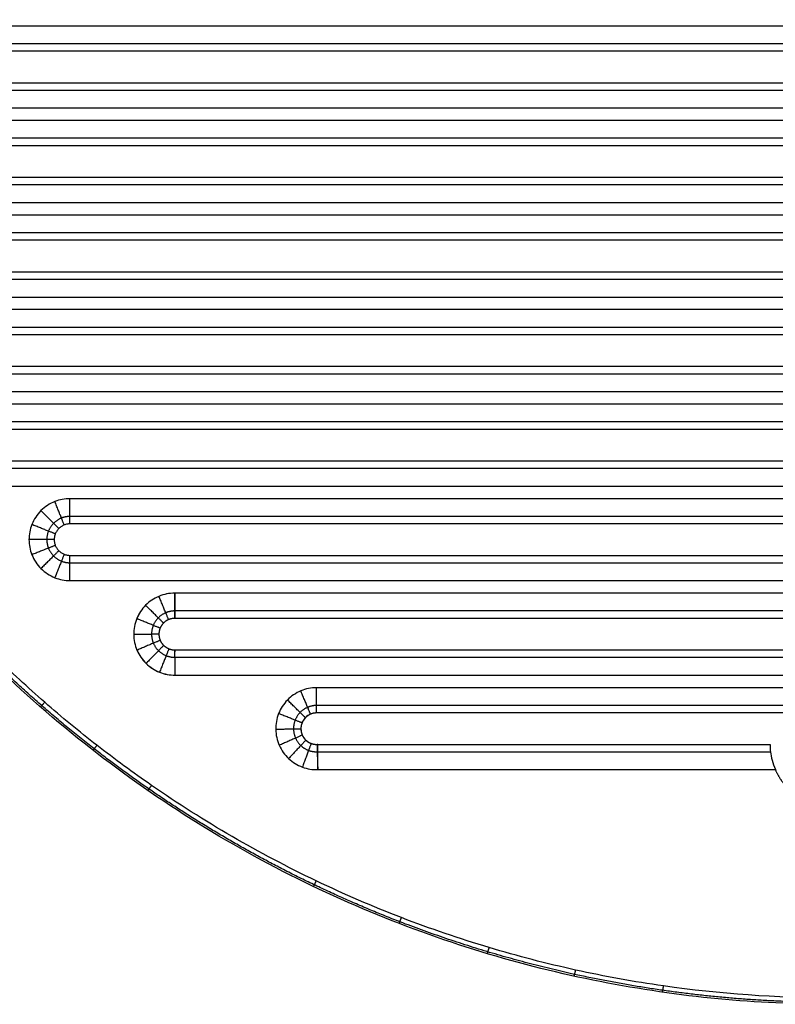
# Model space of a CAD drawing. Header units: millimetres. Extents: x 8795 to 9177, y -191 to 111.
# Tile 2 of 12: x 8857 to 8977, y -191 to -35. Entities that reach past the tile are written whole.
import ezdxf

# ---------------------------------------------------------------- set-up
doc = ezdxf.new("R2010")
doc.units = ezdxf.units.MM
doc.header["$MEASUREMENT"] = 0
doc.layers.add('CONTINUA', color=7, linetype='Continuous', true_color=0x000000)

msp = doc.modelspace()

# ---------------------------------------------------------------- linework, layer by layer
at = {"layer": 'CONTINUA'}
for p, q in [((9149.54, -36.02, -3990.88), (8822.92, -36.02, -3990.88)), ((9149.54, -36.02, -4005.88), (8822.92, -36.02, -4005.88)), ((8822.92, -49.02, -3990.88), (9149.54, -49.02, -3990.88)), ((8822.92, -49.02, -4005.88), (9149.54, -49.02, -4005.88)), ((9144.88, -51.02, -3990.88), (8827.58, -51.02, -3990.88)), ((9144.88, -51.02, -4005.88), (8827.58, -51.02, -4005.88)), ((8827.58, -64.02, -3990.88), (9144.88, -64.02, -3990.88)), ((8827.58, -64.02, -4005.88), (9144.88, -64.02, -4005.88)), ((9138.61, -66.02, -3990.88), (8833.85, -66.02, -3990.88)), ((9138.61, -66.02, -4005.88), (8833.85, -66.02, -4005.88)), ((8833.85, -79.02, -3990.88), (9138.61, -79.02, -3990.88)), ((8833.85, -79.02, -4005.88), (9138.61, -79.02, -4005.88)), ((9130.52, -81.02, -3990.88), (8841.94, -81.02, -3990.88)), ((9130.52, -81.02, -4005.88), (8841.94, -81.02, -4005.88)), ((8841.94, -94.02, -3990.88), (9130.52, -94.02, -3990.88)), ((8841.94, -94.02, -4005.88), (9130.52, -94.02, -4005.88)), ((9120.28, -96.02, -3990.88), (8852.18, -96.02, -3990.88)), ((9120.28, -96.02, -4005.88), (8852.18, -96.02, -4005.88)), ((8852.18, -109.02, -3990.88), (9120.28, -109.02, -3990.88)), ((8852.18, -109.02, -4005.88), (9120.28, -109.02, -4005.88)), ((9107.35, -111.02, -3990.88), (8865.12, -111.02, -3990.88)), ((9107.35, -111.02, -4005.88), (8865.12, -111.02, -4005.88)), ((8865.12, -124.02, -3990.88), (9107.35, -124.02, -3990.88)), ((8865.12, -124.02, -4005.88), (9107.35, -124.02, -4005.88)), ((9090.72, -126.02, -3990.88), (8881.74, -126.02, -3990.88)), ((9090.72, -126.02, -4005.88), (8881.74, -126.02, -4005.88)), ((9068.19, -141.02, -3990.88), (8904.27, -141.02, -3990.88)), ((9068.19, -141.02, -4005.88), (8904.27, -141.02, -4005.88)), ((8904.45, -154.02, -3990.88), (8977.07, -154.02, -3990.88)), ((8904.45, -154.02, -4005.88), (8977.07, -154.02, -4005.88))]:
    msp.add_line(p, q, dxfattribs=at)
at = {"layer": 'CONTINUA', "extrusion": (0, -0.505501, 0.862826)}
msp.add_arc((8904.44, -2152.3, -3368.02), 3.87, 89.9857, 91.0786, dxfattribs=at)
at = {"layer": 'CONTINUA', "extrusion": (0, 0.505501, 0.862826)}
msp.add_arc((-8904.44, -1890.07, -3531.79), 3.87, 269.9857, 271.0786, dxfattribs=at)
at = {"layer": 'CONTINUA', "extrusion": (0.999891, 0.012717, 0.007451)}
msp.add_arc((-267.25, -4061.09, 8871.75), 4, 360, 59.7465, dxfattribs=at)
at = {"layer": 'CONTINUA', "extrusion": (0.999891, 0.012717, -0.007451)}
msp.add_arc((-267.25, -3935.44, 8931.34), 4, 300.2535, 0, dxfattribs=at)
at = {"layer": 'CONTINUA'}
for points, weights, degree, knots in [([(9142.12, 110.81, -3991.88), (9177.49, 61.05, -3991.88), (9177.49, 0, -3991.88), (9177.49, -191.26, -3991.88), (8986.23, -191.26, -3991.88), (8794.98, -191.26, -3991.88), (8794.98, 0, -3991.88), (8794.98, 61.05, -3991.88), (8830.35, 110.81, -3991.88)], [1.00022482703, 1.02775268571, 1.16364338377, 0.822820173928, 1.16364344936, 0.822820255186, 1.16364328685, 1.02775268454, 1.00022482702], 2, [0.488709, 0.488709, 0.488709, 119.201011, 119.201011, 416.939551, 416.939551, 714.678021, 714.678021, 833.390358, 833.390358, 833.390358]), ([(9142.12, 110.81, -4004.88), (9177.49, 61.05, -4004.88), (9177.49, 0, -4004.88), (9177.49, -191.26, -4004.88), (8986.23, -191.26, -4004.88), (8794.98, -191.26, -4004.88), (8794.98, 0, -4004.88), (8794.98, 61.05, -4004.88), (8830.35, 110.81, -4004.88)], [1.00022482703, 1.02775268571, 1.16364338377, 0.822820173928, 1.16364344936, 0.822820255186, 1.16364328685, 1.02775268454, 1.00022482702], 2, [0.488709, 0.488709, 0.488709, 119.201011, 119.201011, 416.939551, 416.939551, 714.678021, 714.678021, 833.390358, 833.390358, 833.390358]), ([(9142.12, 110.81, -3998.38), (9177.49, 61.05, -3998.38), (9177.49, 0, -3998.38), (9177.49, -191.26, -3998.38), (8986.23, -191.26, -3998.38), (8794.98, -191.26, -3998.38), (8794.98, 0, -3998.38), (8794.98, 61.05, -3998.38), (8830.35, 110.81, -3998.38)], [1.00022481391, 1.02775265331, 1.16364338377, 0.822820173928, 1.16364344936, 0.822820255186, 1.16364328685, 1.02775265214, 1.00022481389], 2, [-980.831169, -980.831169, -980.831169, -859.984706, -859.984706, -556.893618, -556.893618, -253.802602, -253.802602, -132.956103, -132.956103, -132.956103]), ([(9141.88, 110.64, -3991.17), (9151.12, 97.64, -3991.17), (9162.37, 76.68, -3991.17), (9171.84, 46.83, -3991.17), (9176.18, 23.89, -3991.17), (9177.7, 0.23, -3991.17), (9176.42, -20.49, -3991.17), (9173.61, -37.71, -3991.17), (9169.12, -56.44, -3991.17), (9162.39, -74.88, -3991.17), (9153.43, -92.68, -3991.17), (9145.63, -105.52, -3991.17), (9136.92, -117.62, -3991.17), (9125.91, -130.64, -3991.17), (9112.08, -144.16, -3991.17), (9092.71, -159.24, -3991.17), (9073.41, -170.42, -3991.17), (9055.05, -178.34, -3991.17), (9041.23, -183.06, -3991.17), (9027.28, -186.68, -3991.17), (9013.49, -189.18, -3991.17), (8999.78, -190.64, -3991.17), (8981.71, -191.28, -3991.17), (8963.42, -189.98, -3991.17), (8945.19, -186.68, -3991.17), (8931.23, -183.06, -3991.17), (8917.41, -178.34, -3991.17), (8899.06, -170.42, -3991.17), (8882.87, -161.05, -3991.17), (8868.91, -150.8, -3991.17), (8860.58, -143.94, -3991.17), (8852.65, -136.61, -3991.17), (8840.8, -124.35, -3991.17), (8829.39, -109.73, -3991.17), (8819.04, -92.68, -3991.17), (8812.28, -79.27, -3991.17), (8806.65, -65.5, -3991.17), (8802.2, -51.66, -3991.17), (8798.85, -37.71, -3991.17), (8796.04, -20.49, -3991.17), (8794.76, 0.23, -3991.17), (8796.28, 23.89, -3991.17), (8800.63, 46.83, -3991.17), (8810.09, 76.68, -3991.17), (8821.34, 97.64, -3991.17), (8830.59, 110.64, -3991.17)], [0.853553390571, 0.853553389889, 0.853553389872, 0.853553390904, 0.853553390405, 0.853553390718, 0.853553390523, 0.853553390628, 0.853553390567, 0.853553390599, 0.853553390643, 0.853553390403, 0.853553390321, 0.853553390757, 0.853553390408, 0.853553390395, 0.85355339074, 0.853553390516, 0.85355339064, 0.853553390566, 0.853553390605, 0.853553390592, 0.853553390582, 0.8535533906, 0.85355339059, 0.853553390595, 0.853553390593, 0.853553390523, 0.853553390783, 0.853553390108, 0.853553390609, 0.853553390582, 0.85355339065, 0.853553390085, 0.853553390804, 0.853553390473, 0.853553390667, 0.853553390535, 0.853553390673, 0.853553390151, 0.85355339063, 0.853553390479, 0.853553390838, 0.853553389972, 0.853553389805, 0.853553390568], 3, [0.513881, 0.513881, 0.513881, 0.513881, 48.190147, 71.062629, 93.935112, 117.855406, 141.7757, 155.871978, 169.968256, 199.297847, 214.383214, 229.468582, 244.181882, 258.895183, 280.396141, 301.897099, 332.145904, 346.869636, 361.593369, 375.764529, 389.93569, 403.437615, 416.939541, 443.943385, 458.114543, 472.2857, 487.00943, 501.733159, 531.98196, 542.732438, 553.482916, 564.233394, 574.983872, 604.410472, 619.495841, 634.581209, 649.246006, 663.910804, 678.007083, 692.103363, 716.02366, 739.943957, 762.816439, 785.688921, 833.365184, 833.365184, 833.365184, 833.365184]), ([(9141.88, 110.64, -4005.59), (9151.12, 97.64, -4005.59), (9162.37, 76.68, -4005.59), (9171.84, 46.83, -4005.59), (9176.18, 23.89, -4005.59), (9177.7, 0.23, -4005.59), (9176.42, -20.49, -4005.59), (9173.61, -37.71, -4005.59), (9169.12, -56.44, -4005.59), (9162.39, -74.88, -4005.59), (9153.43, -92.68, -4005.59), (9145.63, -105.52, -4005.59), (9136.92, -117.62, -4005.59), (9125.91, -130.64, -4005.59), (9112.08, -144.16, -4005.59), (9092.71, -159.24, -4005.59), (9073.41, -170.42, -4005.59), (9055.05, -178.34, -4005.59), (9041.23, -183.06, -4005.59), (9027.28, -186.68, -4005.59), (9013.49, -189.18, -4005.59), (8999.78, -190.64, -4005.59), (8981.71, -191.28, -4005.59), (8963.42, -189.98, -4005.59), (8945.19, -186.68, -4005.59), (8931.23, -183.06, -4005.59), (8917.41, -178.34, -4005.59), (8899.06, -170.42, -4005.59), (8882.87, -161.05, -4005.59), (8868.91, -150.8, -4005.59), (8860.58, -143.94, -4005.59), (8852.65, -136.61, -4005.59), (8840.8, -124.35, -4005.59), (8829.39, -109.73, -4005.59), (8819.04, -92.68, -4005.59), (8812.28, -79.27, -4005.59), (8806.65, -65.5, -4005.59), (8802.2, -51.66, -4005.59), (8798.85, -37.71, -4005.59), (8796.04, -20.49, -4005.59), (8794.76, 0.23, -4005.59), (8796.28, 23.89, -4005.59), (8800.63, 46.83, -4005.59), (8810.09, 76.68, -4005.59), (8821.34, 97.64, -4005.59), (8830.59, 110.64, -4005.59)], [0.853553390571, 0.853553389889, 0.853553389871, 0.853553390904, 0.853553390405, 0.853553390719, 0.853553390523, 0.853553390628, 0.853553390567, 0.853553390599, 0.853553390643, 0.853553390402, 0.853553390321, 0.853553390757, 0.853553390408, 0.853553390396, 0.85355339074, 0.853553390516, 0.85355339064, 0.853553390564, 0.853553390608, 0.853553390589, 0.853553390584, 0.853553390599, 0.85355339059, 0.853553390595, 0.853553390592, 0.853553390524, 0.853553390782, 0.853553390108, 0.853553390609, 0.853553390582, 0.853553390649, 0.853553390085, 0.853553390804, 0.853553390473, 0.853553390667, 0.853553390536, 0.853553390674, 0.853553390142, 0.85355339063, 0.853553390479, 0.853553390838, 0.853553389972, 0.853553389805, 0.853553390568], 3, [0.513881, 0.513881, 0.513881, 0.513881, 48.190147, 71.062629, 93.935112, 117.855406, 141.7757, 155.871978, 169.968256, 199.297847, 214.383214, 229.468582, 244.181882, 258.895183, 280.396141, 301.897099, 332.145904, 346.869636, 361.593369, 375.764529, 389.93569, 403.437615, 416.939541, 443.943385, 458.114543, 472.2857, 487.00943, 501.733159, 531.98196, 542.732438, 553.482916, 564.233394, 574.983872, 604.410472, 619.495841, 634.581209, 649.246006, 663.910804, 678.007083, 692.103363, 716.02366, 739.943957, 762.816439, 785.688921, 833.365184, 833.365184, 833.365184, 833.365184]), ([(8865.12, -113.84, -3992.05), (8864.66, -113.84, -3992.05), (8863.69, -114.03, -3992.05), (8862.45, -114.85, -3992.05), (8861.63, -116.09, -3992.05), (8861.36, -117.52, -3992.05), (8861.63, -118.94, -3992.05), (8862.45, -120.19, -3992.05), (8863.69, -121, -3992.05), (8864.66, -121.19, -3992.05), (8865.12, -121.19, -3992.05)], [0.853553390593, 0.853553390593, 0.853553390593, 0.853553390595, 0.853553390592, 0.853553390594, 0.853553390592, 0.853553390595, 0.853553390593, 0.853553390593, 0.853553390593], 3, [0, 0, 0, 0, 2.450177, 5.104959, 7.759741, 10.209918, 12.660095, 15.314877, 17.96966, 20.419836, 20.419836, 20.419836, 20.419836]), ([(8865.12, -113.84, -4004.71), (8864.66, -113.84, -4004.71), (8863.69, -114.03, -4004.71), (8862.45, -114.85, -4004.71), (8861.63, -116.09, -4004.71), (8861.36, -117.52, -4004.71), (8861.63, -118.94, -4004.71), (8862.45, -120.19, -4004.71), (8863.69, -121, -4004.71), (8864.66, -121.19, -4004.71), (8865.12, -121.19, -4004.71)], [0.853553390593, 0.853553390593, 0.853553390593, 0.853553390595, 0.853553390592, 0.853553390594, 0.853553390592, 0.853553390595, 0.853553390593, 0.853553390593, 0.853553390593], 3, [0, 0, 0, 0, 2.450177, 5.104959, 7.759741, 10.209918, 12.660095, 15.314877, 17.96966, 20.419836, 20.419836, 20.419836, 20.419836]), ([(8865.12, -115.02, -4001.88), (8862.62, -115.02, -4001.88), (8862.62, -117.52, -4001.88), (8862.62, -120.02, -4001.88), (8865.12, -120.02, -4001.88)], [1, 0.707106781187, 1, 0.707106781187, 1], 2, [0, 0, 0, 10.209916, 10.209916, 20.419831, 20.419831, 20.419831]), ([(8865.12, -115.02, -3994.88), (8862.62, -115.02, -3994.88), (8862.62, -117.52, -3994.88), (8862.62, -120.02, -3994.88), (8865.12, -120.02, -3994.88)], [1, 0.707106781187, 1, 0.707106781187, 1], 2, [0.000005, 0.000005, 0.000005, 10.209922, 10.209922, 20.41984, 20.41984, 20.41984]), ([(8865.12, -115.02, -3998.38), (8862.62, -115.02, -3998.38), (8862.62, -117.52, -3998.38), (8862.62, -120.02, -3998.38), (8865.12, -120.02, -3998.38)], [1, 0.707106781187, 1, 0.707106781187, 1], 2, [584.892684, 584.892684, 584.892684, 588.819675, 588.819675, 592.746666, 592.746666, 592.746666]), ([(8881.74, -128.84, -3992.05), (8881.26, -128.84, -3992.05), (8880.29, -129.04, -3992.05), (8879.07, -129.86, -3992.05), (8878.25, -131.09, -3992.05), (8877.97, -132.55, -3992.05), (8878.27, -133.99, -3992.05), (8879.11, -135.21, -3992.05), (8880.35, -136.02, -3992.05), (8881.31, -136.19, -3992.05), (8881.79, -136.19, -3992.05)], [0.853553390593, 0.853553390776, 0.85355339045, 0.853553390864, 0.853553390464, 0.853553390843, 0.853553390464, 0.853553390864, 0.85355339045, 0.853553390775, 0.853553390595], 3, [0, 0, 0, 0, 2.565333, 5.130666, 7.695999, 10.261332, 12.826665, 15.391998, 17.95733, 20.512431, 20.512431, 20.512431, 20.512431]), ([(8881.74, -128.84, -4004.71), (8881.26, -128.84, -4004.71), (8880.29, -129.04, -4004.71), (8879.07, -129.86, -4004.71), (8878.25, -131.09, -4004.71), (8877.97, -132.55, -4004.71), (8878.27, -133.99, -4004.71), (8879.11, -135.21, -4004.71), (8880.35, -136.02, -4004.71), (8881.31, -136.19, -4004.71), (8881.79, -136.19, -4004.71)], [0.853553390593, 0.853553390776, 0.85355339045, 0.853553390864, 0.853553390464, 0.853553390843, 0.853553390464, 0.853553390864, 0.85355339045, 0.853553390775, 0.853553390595], 3, [0.000001, 0.000001, 0.000001, 0.000001, 2.565333, 5.130666, 7.695999, 10.261332, 12.826665, 15.391998, 17.95733, 20.512431, 20.512431, 20.512431, 20.512431]), ([(8881.74, -130.02, -4001.88), (8880.7, -130.02, -4001.88), (8879.97, -130.75, -4001.88), (8879.23, -131.49, -4001.88), (8879.24, -132.54, -4001.88), (8879.25, -133.58, -4001.88), (8879.99, -134.3, -4001.88), (8880.74, -135.03, -4001.88), (8881.78, -135.02, -4001.88)], [1, 0.923127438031, 1, 0.923127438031, 1, 0.923127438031, 1, 0.923127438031, 1], 2, [0, 0, 0, 5.130665, 5.130665, 10.261331, 10.261331, 15.391996, 15.391996, 20.522661, 20.522661, 20.522661]), ([(8881.74, -130.02, -3994.88), (8880.7, -130.02, -3994.88), (8879.97, -130.75, -3994.88), (8879.23, -131.49, -3994.88), (8879.24, -132.54, -3994.88), (8879.25, -133.58, -3994.88), (8879.99, -134.3, -3994.88), (8880.74, -135.03, -3994.88), (8881.78, -135.02, -3994.88)], [1, 0.923127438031, 1, 0.923127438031, 1, 0.923127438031, 1, 0.923127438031, 1], 2, [0.000005, 0.000005, 0.000005, 5.13067, 5.13067, 10.261334, 10.261334, 15.391999, 15.391999, 20.522663, 20.522663, 20.522663]), ([(8881.74, -130.02, -3998.38), (8880.7, -130.02, -3998.38), (8879.97, -130.75, -3998.38), (8879.23, -131.49, -3998.38), (8879.24, -132.54, -3998.38), (8879.25, -133.58, -3998.38), (8879.99, -134.3, -3998.38), (8880.74, -135.03, -3998.38), (8881.78, -135.02, -3998.38)], [1, 0.923127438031, 1, 0.923127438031, 1, 0.923127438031, 1, 0.923127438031, 1], 2, [6114.039037, 6114.039037, 6114.039037, 6116.012457, 6116.012457, 6117.985878, 6117.985878, 6119.959298, 6119.959298, 6121.932718, 6121.932718, 6121.932718]), ([(8904.27, -143.84, -3992.05), (8903.79, -143.84, -3992.05), (8902.81, -144.04, -3992.05), (8901.58, -144.88, -3992.05), (8900.77, -146.13, -3992.05), (8900.5, -147.6, -3992.05), (8900.83, -149.05, -3992.05), (8901.69, -150.27, -3992.05), (8902.94, -151.04, -3992.05), (8903.9, -151.2, -3992.05), (8904.37, -151.19, -3992.05)], [0.853553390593, 0.853553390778, 0.853553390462, 0.853553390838, 0.853553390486, 0.853553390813, 0.853553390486, 0.853553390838, 0.853553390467, 0.853553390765, 0.853553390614], 3, [0, 0, 0, 0, 2.587308, 5.174616, 7.761924, 10.349232, 12.93654, 15.523848, 18.111156, 20.595029, 20.595029, 20.595029, 20.595029]), ([(8904.27, -143.84, -4004.71), (8903.79, -143.84, -4004.71), (8902.81, -144.04, -4004.71), (8901.58, -144.88, -4004.71), (8900.77, -146.13, -4004.71), (8900.5, -147.6, -4004.71), (8900.83, -149.05, -4004.71), (8901.69, -150.27, -4004.71), (8902.94, -151.04, -4004.71), (8903.9, -151.2, -4004.71), (8904.37, -151.19, -4004.71)], [0.853553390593, 0.853553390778, 0.853553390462, 0.853553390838, 0.853553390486, 0.853553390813, 0.853553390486, 0.853553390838, 0.853553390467, 0.853553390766, 0.853553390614], 3, [0, 0, 0, 0, 2.587308, 5.174616, 7.761924, 10.349232, 12.93654, 15.523848, 18.111156, 20.595029, 20.595029, 20.595029, 20.595029]), ([(8904.27, -145.02, -3998.38), (8903.22, -145.02, -3998.38), (8902.49, -145.77, -3998.38), (8901.75, -146.52, -3998.38), (8901.77, -147.57, -3998.38), (8901.8, -148.62, -3998.38), (8902.56, -149.34, -3998.38), (8903.31, -150.04, -3998.38), (8904.34, -150.02, -3998.38)], [1, 0.921845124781, 1, 0.921845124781, 1, 0.921845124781, 1, 0.923460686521, 0.996835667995], 2, [170.998003, 170.998003, 170.998003, 172.988799, 172.988799, 174.979596, 174.979596, 176.970393, 176.970393, 178.920037, 178.920037, 178.920037]), ([(8977.07, -154.02, -3990.88), (8977.62, -155.28, -3990.88), (8978.49, -156.34, -3990.88), (8981.49, -160.02, -3990.88), (8986.23, -160.02, -3990.88), (8990.98, -160.02, -3990.88), (8993.98, -156.34, -3990.88), (8994.85, -155.28, -3990.88), (8995.4, -154.02, -3990.88)], [0.958622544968, 0.969971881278, 1, 0.903453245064, 1, 0.903453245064, 1, 0.969971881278, 0.958622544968], 2, [35.507228, 35.507228, 35.507228, 38.263119, 38.263119, 47.12389, 47.12389, 55.984661, 55.984661, 58.740552, 58.740552, 58.740552]), ([(8977.07, -154.02, -4005.88), (8977.62, -155.28, -4005.88), (8978.49, -156.34, -4005.88), (8981.49, -160.02, -4005.88), (8986.23, -160.02, -4005.88), (8990.98, -160.02, -4005.88), (8993.98, -156.34, -4005.88), (8994.85, -155.28, -4005.88), (8995.4, -154.02, -4005.88)], [0.958622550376, 0.969971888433, 1, 0.903453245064, 1, 0.903453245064, 1, 0.969971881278, 0.958622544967], 2, [35.507228, 35.507228, 35.507228, 38.263118, 38.263118, 47.123889, 47.123889, 55.984661, 55.984661, 58.740552, 58.740552, 58.740552])]:
    msp.add_rational_spline(points, weights, degree=degree, knots=knots, dxfattribs=at)
for points, knots in [([(9141.3, 110.23, -3990.88), (9150.51, 97.28, -3990.88), (9161.72, 76.4, -3990.88), (9171.15, 46.66, -3990.88), (9175.48, 23.8, -3990.88), (9176.99, 0.23, -3990.88), (9175.71, -20.42, -3990.88), (9172.92, -37.57, -3990.88), (9168.44, -56.23, -3990.88), (9161.74, -74.61, -3990.88), (9152.81, -92.33, -3990.88), (9145.04, -105.13, -3990.88), (9136.36, -117.18, -3990.88), (9125.4, -130.16, -3990.88), (9111.62, -143.63, -3990.88), (9092.32, -158.65, -3990.88), (9073.08, -169.79, -3990.88), (9054.8, -177.67, -3990.88), (9041.03, -182.38, -3990.88), (9027.12, -185.99, -3990.88), (9013.39, -188.48, -3990.88), (8999.73, -189.94, -3990.88), (8981.73, -190.58, -3990.88), (8963.51, -189.28, -3990.88), (8945.34, -185.99, -3990.88), (8931.43, -182.38, -3990.88), (8917.67, -177.68, -3990.88), (8899.38, -169.79, -3990.88), (8883.26, -160.45, -3990.88), (8869.34, -150.24, -3990.88), (8861.04, -143.4, -3990.88), (8853.15, -136.1, -3990.88), (8844.75, -127.42, -3990.88), (8836.1, -117.18, -3990.88), (8824.49, -101.05, -3990.88), (8814.83, -83.63, -3990.88), (8807.32, -65.26, -3990.88), (8803.6, -53.71, -3990.88), (8801.19, -44.43, -3990.88), (8799.17, -35.25, -3990.88), (8797.39, -24.35, -3990.88), (8796.21, -11.73, -3990.88), (8795.85, 0.23, -3990.88), (8796.24, 12.19, -3990.88), (8797.73, 27.73, -3990.88), (8800.6, 42.91, -3990.88), (8804.78, 57.58, -3990.88), (8809.96, 72.36, -3990.88), (8818.2, 90.3, -3990.88), (8826.61, 103.82, -3990.88), (8831.16, 110.23, -3990.88)], [0.513922, 0.513922, 0.513922, 0.513922, 48.190147, 71.062629, 93.935112, 117.855406, 141.7757, 155.871978, 169.968256, 199.297847, 214.383214, 229.468582, 244.181882, 258.895183, 280.396141, 301.897099, 332.145904, 346.869636, 361.593369, 375.764529, 389.93569, 403.437615, 416.939541, 443.943385, 458.114543, 472.2857, 487.00943, 501.733159, 531.98196, 542.732438, 553.482916, 564.233394, 574.983872, 589.697172, 604.410472, 634.581209, 649.246006, 663.910804, 670.958943, 678.007083, 692.103363, 704.063512, 716.02366, 727.983808, 739.943957, 762.816439, 774.25268, 785.688921, 809.783994, 833.365207, 833.365207, 833.365207, 833.365207]), ([(9141.3, 110.23, -4005.88), (9150.51, 97.28, -4005.88), (9161.72, 76.4, -4005.88), (9171.15, 46.66, -4005.88), (9175.48, 23.8, -4005.88), (9176.99, 0.23, -4005.88), (9175.71, -20.42, -4005.88), (9172.92, -37.57, -4005.88), (9168.44, -56.23, -4005.88), (9161.74, -74.61, -4005.88), (9152.81, -92.33, -4005.88), (9145.04, -105.13, -4005.88), (9136.36, -117.18, -4005.88), (9125.4, -130.16, -4005.88), (9111.62, -143.63, -4005.88), (9092.32, -158.65, -4005.88), (9073.08, -169.79, -4005.88), (9054.8, -177.67, -4005.88), (9041.03, -182.38, -4005.88), (9027.12, -185.99, -4005.88), (9013.39, -188.48, -4005.88), (8999.73, -189.94, -4005.88), (8981.73, -190.58, -4005.88), (8963.51, -189.28, -4005.88), (8945.34, -185.99, -4005.88), (8931.43, -182.38, -4005.88), (8917.67, -177.68, -4005.88), (8899.38, -169.79, -4005.88), (8883.26, -160.45, -4005.88), (8869.34, -150.24, -4005.88), (8861.04, -143.4, -4005.88), (8853.15, -136.1, -4005.88), (8844.75, -127.42, -4005.88), (8836.1, -117.18, -4005.88), (8824.49, -101.05, -4005.88), (8814.83, -83.63, -4005.88), (8807.32, -65.26, -4005.88), (8803.6, -53.71, -4005.88), (8801.19, -44.43, -4005.88), (8799.17, -35.25, -4005.88), (8797.39, -24.35, -4005.88), (8796.21, -11.73, -4005.88), (8795.85, 0.23, -4005.88), (8796.24, 12.19, -4005.88), (8797.73, 27.73, -4005.88), (8800.6, 42.91, -4005.88), (8804.78, 57.58, -4005.88), (8809.96, 72.36, -4005.88), (8818.2, 90.3, -4005.88), (8826.61, 103.82, -4005.88), (8831.16, 110.23, -4005.88)], [0.513922, 0.513922, 0.513922, 0.513922, 48.190147, 71.062629, 93.935112, 117.855406, 141.7757, 155.871978, 169.968256, 199.297847, 214.383214, 229.468582, 244.181882, 258.895183, 280.396141, 301.897099, 332.145904, 346.869636, 361.593369, 375.764529, 389.93569, 403.437615, 416.939541, 443.943385, 458.114543, 472.2857, 487.00943, 501.733159, 531.98196, 542.732438, 553.482916, 564.233394, 574.983872, 589.697172, 604.410472, 634.581209, 649.246006, 663.910804, 670.958943, 678.007083, 692.103363, 704.063512, 716.02366, 727.983808, 739.943957, 762.816439, 774.25268, 785.688921, 809.783994, 833.365207, 833.365207, 833.365207, 833.365207]), ([(8865.12, -111.02, -3990.88), (8864.3, -111.02, -3990.88), (8862.6, -111.34, -3990.88), (8860.39, -112.79, -3990.88), (8858.94, -115, -3990.88), (8858.46, -117.52, -3990.88), (8858.94, -120.03, -3990.88), (8860.39, -122.24, -3990.88), (8862.6, -123.69, -3990.88), (8864.3, -124.02, -3990.88), (8865.12, -124.02, -3990.88)], [0, 0, 0, 0, 2.450177, 5.104959, 7.759741, 10.209918, 12.660095, 15.314877, 17.96966, 20.419836, 20.419836, 20.419836, 20.419836]), ([(8865.12, -111.02, -4005.88), (8864.3, -111.02, -4005.88), (8862.6, -111.34, -4005.88), (8860.39, -112.79, -4005.88), (8858.94, -115, -4005.88), (8858.46, -117.52, -4005.88), (8858.94, -120.03, -4005.88), (8860.39, -122.24, -4005.88), (8862.6, -123.69, -4005.88), (8864.3, -124.02, -4005.88), (8865.12, -124.02, -4005.88)], [0, 0, 0, 0, 2.450177, 5.104959, 7.759741, 10.209918, 12.660095, 15.314877, 17.96966, 20.419836, 20.419836, 20.419836, 20.419836]), ([(8881.74, -126.02, -3990.88), (8880.89, -126.02, -3990.88), (8880.03, -126.19, -3990.88), (8879.24, -126.52, -3990.88), (8878.45, -126.84, -3990.88), (8877.73, -127.33, -3990.88), (8877.13, -127.94, -3990.88), (8876.53, -128.54, -3990.88), (8876.04, -129.27, -3990.88), (8875.72, -130.06, -3990.88), (8875.4, -130.86, -3990.88), (8875.24, -131.71, -3990.88), (8875.24, -132.57, -3990.88), (8875.25, -133.42, -3990.88), (8875.43, -134.28, -3990.88), (8875.76, -135.06, -3990.88), (8876.1, -135.85, -3990.88), (8876.59, -136.57, -3990.88), (8877.2, -137.17, -3990.88), (8877.81, -137.76, -3990.88), (8878.54, -138.24, -3990.88), (8879.34, -138.55, -3990.88), (8880.12, -138.87, -3990.88), (8880.97, -139.03, -3990.88), (8881.81, -139.02, -3990.88)], [-0.00003, -0.00003, -0.00003, -0.00003, 2.565304, 2.565304, 2.565304, 5.13064, 5.13064, 5.13064, 7.695975, 7.695975, 7.695975, 10.26131, 10.26131, 10.26131, 12.826645, 12.826645, 12.826645, 15.39198, 15.39198, 15.39198, 17.957315, 17.957315, 17.957315, 20.491261, 20.491261, 20.491261, 20.491261]), ([(8881.74, -126.02, -4005.88), (8880.89, -126.02, -4005.88), (8879.18, -126.36, -4005.88), (8877.01, -127.82, -4005.88), (8875.56, -130, -4005.88), (8875.07, -132.57, -4005.88), (8875.6, -135.13, -4005.88), (8877.08, -137.29, -4005.88), (8879.26, -138.71, -4005.88), (8880.97, -139.03, -4005.88), (8881.81, -139.02, -4005.88)], [0.000001, 0.000001, 0.000001, 0.000001, 2.565333, 5.130666, 7.695999, 10.261331, 12.826664, 15.391997, 17.95733, 20.491275, 20.491275, 20.491275, 20.491275]), ([(8881.81, -139.02, -3990.88), (8881.81, -138.9, -3990.88), (8881.81, -138.65, -3990.89), (8881.81, -138.28, -3990.94), (8881.81, -137.91, -3991.03), (8881.8, -137.54, -3991.15), (8881.8, -137.17, -3991.32), (8881.8, -136.82, -3991.53), (8881.8, -136.49, -3991.77), (8881.79, -136.18, -3992.05), (8881.79, -135.91, -3992.35), (8881.79, -135.66, -3992.69), (8881.79, -135.46, -3993.04), (8881.79, -135.29, -3993.4), (8881.78, -135.16, -3993.77), (8881.78, -135.08, -3994.15), (8881.78, -135.03, -3994.52), (8881.78, -135.02, -3994.76), (8881.78, -135.02, -3994.88)], [-6.28072, -6.28072, -6.28072, -6.28072, -5.920932, -5.549034, -5.166088, -4.773422, -4.372618, -3.965486, -3.554022, -3.140358, -2.726693, -2.315229, -1.908095, -1.50729, -1.114624, -0.731679, -0.359783, 0, 0, 0, 0]), ([(8881.81, -139.02, -4005.88), (8881.81, -138.9, -4005.88), (8881.81, -138.65, -4005.87), (8881.81, -138.28, -4005.82), (8881.81, -137.91, -4005.73), (8881.8, -137.54, -4005.6), (8881.8, -137.17, -4005.44), (8881.8, -136.82, -4005.23), (8881.8, -136.49, -4004.99), (8881.79, -136.18, -4004.71), (8881.79, -135.91, -4004.41), (8881.79, -135.66, -4004.07), (8881.79, -135.46, -4003.72), (8881.79, -135.29, -4003.36), (8881.78, -135.16, -4002.98), (8881.78, -135.08, -4002.61), (8881.78, -135.03, -4002.24), (8881.78, -135.02, -4002), (8881.78, -135.02, -4001.88)], [-6.28072, -6.28072, -6.28072, -6.28072, -5.920932, -5.549034, -5.166088, -4.773422, -4.372618, -3.965486, -3.554022, -3.140358, -2.726693, -2.315229, -1.908095, -1.50729, -1.114624, -0.731679, -0.359783, 0, 0, 0, 0]), ([(8904.27, -141.02, -3990.88), (8903.41, -141.02, -3990.88), (8901.69, -141.36, -3990.88), (8899.5, -142.85, -3990.88), (8898.07, -145.06, -3990.88), (8897.6, -147.66, -3990.88), (8898.18, -150.23, -3990.88), (8899.71, -152.38, -3990.88), (8901.92, -153.76, -3990.88), (8903.62, -154.04, -3990.88), (8904.45, -154.02, -3990.88)], [0, 0, 0, 0, 2.587308, 5.174616, 7.761924, 10.349232, 12.93654, 15.523848, 18.111156, 20.595933, 20.595933, 20.595933, 20.595933]), ([(8904.27, -141.02, -4005.88), (8903.41, -141.02, -4005.88), (8901.69, -141.36, -4005.88), (8899.5, -142.85, -4005.88), (8898.07, -145.06, -4005.88), (8897.6, -147.66, -4005.88), (8898.18, -150.23, -4005.88), (8899.71, -152.38, -4005.88), (8901.92, -153.76, -4005.88), (8903.62, -154.04, -4005.88), (8904.45, -154.02, -4005.88)], [0, 0, 0, 0, 2.587308, 5.174616, 7.761924, 10.349232, 12.93654, 15.523848, 18.111156, 20.595933, 20.595933, 20.595933, 20.595933]), ([(8904.27, -145.02, -3994.88), (8903.94, -145.02, -3994.88), (8903.28, -145.15, -3994.88), (8902.44, -145.72, -3994.88), (8901.89, -146.57, -3994.88), (8901.71, -147.57, -3994.88), (8901.93, -148.56, -3994.88), (8902.52, -149.39, -3994.88), (8903.37, -149.92, -3994.88), (8904.02, -150.03, -3994.88), (8904.34, -150.02, -3994.88)], [0, 0, 0, 0, 2.587308, 5.174616, 7.761924, 10.349232, 12.93654, 15.523848, 18.111156, 20.594125, 20.594125, 20.594125, 20.594125]), ([(8904.27, -145.02, -4001.88), (8903.94, -145.02, -4001.88), (8903.28, -145.15, -4001.88), (8902.44, -145.72, -4001.88), (8901.89, -146.57, -4001.88), (8901.71, -147.57, -4001.88), (8901.93, -148.56, -4001.88), (8902.52, -149.39, -4001.88), (8903.37, -149.92, -4001.88), (8904.02, -150.03, -4001.88), (8904.34, -150.02, -4001.88)], [0, 0, 0, 0, 2.587308, 5.174616, 7.761924, 10.349232, 12.93654, 15.523848, 18.111156, 20.594125, 20.594125, 20.594125, 20.594125]), ([(8904.34, -150.02, -3994.88), (8904.34, -150.02, -3994.36), (8904.34, -150.12, -3993.83), (8904.35, -150.52, -3992.86), (8904.36, -150.82, -3992.42), (8904.38, -151.35, -3991.89), (8904.38, -151.55, -3991.71), (8904.39, -152, -3991.41), (8904.4, -152.24, -3991.29), (8904.41, -152.73, -3991.08), (8904.42, -152.99, -3991.01), (8904.43, -153.52, -3990.9), (8904.44, -153.79, -3990.88), (8904.45, -154.02, -3990.88)], [-6.283233, -6.283233, -6.283233, -6.283233, -4.549202, -4.549202, -2.815078, -2.815078, -2.062907, -2.062907, -1.407408, -1.407408, -0.752011, -0.752011, 0, 0, 0, 0]), ([(8904.34, -150.02, -4001.88), (8904.34, -150.02, -4002.4), (8904.34, -150.12, -4002.93), (8904.35, -150.52, -4003.89), (8904.36, -150.82, -4004.34), (8904.38, -151.35, -4004.87), (8904.38, -151.55, -4005.04), (8904.39, -152, -4005.34), (8904.4, -152.24, -4005.47), (8904.41, -152.73, -4005.68), (8904.42, -152.99, -4005.75), (8904.43, -153.52, -4005.86), (8904.44, -153.79, -4005.88), (8904.45, -154.02, -4005.88)], [0, 0, 0, 0, 1.734031, 1.734031, 3.468154, 3.468154, 4.220107, 4.220107, 4.875509, 4.875509, 5.531004, 5.531004, 6.283233, 6.283233, 6.283233, 6.283233]), ([(8904.45, -154.02, -3990.88), (8904.45, -153.49, -3990.88), (8904.45, -152.97, -3990.98), (8904.45, -152, -3991.38), (8904.45, -151.56, -3991.68), (8904.45, -150.82, -3992.42), (8904.45, -150.52, -3992.86), (8904.45, -150.12, -3993.83), (8904.44, -150.02, -3994.36), (8904.44, -150.02, -3994.88)], [-6.283185, -6.283185, -6.283185, -6.283185, -4.712389, -4.712389, -3.141593, -3.141593, -1.570796, -1.570796, 0, 0, 0, 0]), ([(8904.45, -154.02, -4005.88), (8904.45, -153.49, -4005.88), (8904.45, -152.97, -4005.77), (8904.45, -152, -4005.37), (8904.45, -151.56, -4005.08), (8904.45, -150.82, -4004.34), (8904.45, -150.52, -4003.89), (8904.45, -150.12, -4002.93), (8904.44, -150.02, -4002.4), (8904.44, -150.02, -4001.88)], [0, 0, 0, 0, 1.570796, 1.570796, 3.141593, 3.141593, 4.712389, 4.712389, 6.283185, 6.283185, 6.283185, 6.283185]), ([(8976.23, -150.02, -3994.88), (8976.23, -150.02, -3994.61), (8976.23, -150.04, -3994.35), (8976.23, -150.15, -3993.82), (8976.23, -150.23, -3993.57), (8976.24, -150.54, -3992.83), (8976.26, -150.84, -3992.39), (8976.35, -151.61, -3991.64), (8976.43, -152.05, -3991.35), (8976.68, -153.02, -3990.97), (8976.85, -153.52, -3990.88), (8977.07, -154.02, -3990.88)], [0, 0, 0, 0, 0.800326, 0.800326, 1.600635, 1.600635, 3.206042, 3.206042, 4.81745, 4.81745, 6.428439, 6.428439, 6.428439, 6.428439]), ([(8976.23, -150.02, -4001.88), (8976.23, -150.02, -4002.15), (8976.23, -150.04, -4002.41), (8976.23, -150.15, -4002.93), (8976.23, -150.23, -4003.19), (8976.24, -150.54, -4003.93), (8976.26, -150.84, -4004.37), (8976.35, -151.61, -4005.12), (8976.43, -152.05, -4005.4), (8976.68, -153.02, -4005.79), (8976.85, -153.52, -4005.88), (8977.07, -154.02, -4005.88)], [0, 0, 0, 0, 0.800326, 0.800326, 1.600635, 1.600635, 3.206042, 3.206042, 4.817451, 4.817451, 6.428439, 6.428439, 6.428439, 6.428439])]:
    msp.add_open_spline(points, degree=3, knots=knots, dxfattribs=at)
for points in [[(9149.54, -38.84, -3992.05), (8986.23, -38.84, -3992.05), (8822.92, -38.84, -3992.05)], [(9149.54, -38.84, -4004.71), (8986.23, -38.84, -4004.71), (8822.92, -38.84, -4004.71)], [(9149.54, -40.02, -3994.88), (8986.23, -40.02, -3994.88), (8822.92, -40.02, -3994.88)], [(9149.54, -40.02, -4001.88), (8986.23, -40.02, -4001.88), (8822.92, -40.02, -4001.88)], [(9149.54, -40.02, -3998.38), (8986.23, -40.02, -3998.38), (8822.92, -40.02, -3998.38)], [(8822.92, -45.02, -4001.88), (8986.23, -45.02, -4001.88), (9149.54, -45.02, -4001.88)], [(8822.92, -45.02, -3994.88), (8986.23, -45.02, -3994.88), (9149.54, -45.02, -3994.88)], [(8822.92, -45.02, -3998.38), (8986.23, -45.02, -3998.38), (9149.54, -45.02, -3998.38)], [(8822.92, -46.19, -3992.05), (8986.23, -46.19, -3992.05), (9149.54, -46.19, -3992.05)], [(8822.92, -46.19, -4004.71), (8986.23, -46.19, -4004.71), (9149.54, -46.19, -4004.71)], [(9144.88, -53.84, -3992.05), (8986.23, -53.84, -3992.05), (8827.58, -53.84, -3992.05)], [(9144.88, -53.84, -4004.71), (8986.23, -53.84, -4004.71), (8827.58, -53.84, -4004.71)], [(9144.88, -55.02, -4001.88), (8986.23, -55.02, -4001.88), (8827.58, -55.02, -4001.88)], [(9144.88, -55.02, -3994.88), (8986.23, -55.02, -3994.88), (8827.58, -55.02, -3994.88)], [(9144.88, -55.02, -3998.38), (8986.23, -55.02, -3998.38), (8827.58, -55.02, -3998.38)], [(8827.58, -60.02, -3994.88), (8986.23, -60.02, -3994.88), (9144.88, -60.02, -3994.88)], [(8827.58, -60.02, -4001.88), (8986.23, -60.02, -4001.88), (9144.88, -60.02, -4001.88)], [(8827.58, -60.02, -3998.38), (8986.23, -60.02, -3998.38), (9144.88, -60.02, -3998.38)], [(8827.58, -61.19, -3992.05), (8986.23, -61.19, -3992.05), (9144.88, -61.19, -3992.05)], [(8827.58, -61.19, -4004.71), (8986.23, -61.19, -4004.71), (9144.88, -61.19, -4004.71)], [(9138.61, -68.84, -3992.05), (8986.23, -68.84, -3992.05), (8833.85, -68.84, -3992.05)], [(9138.61, -68.84, -4004.71), (8986.23, -68.84, -4004.71), (8833.85, -68.84, -4004.71)], [(9138.61, -70.02, -4001.88), (8986.23, -70.02, -4001.88), (8833.85, -70.02, -4001.88)], [(9138.61, -70.02, -3994.88), (8986.23, -70.02, -3994.88), (8833.85, -70.02, -3994.88)], [(9138.61, -70.02, -3998.38), (8986.23, -70.02, -3998.38), (8833.85, -70.02, -3998.38)], [(8833.85, -75.02, -4001.88), (8986.23, -75.02, -4001.88), (9138.61, -75.02, -4001.88)], [(8833.85, -75.02, -3994.88), (8986.23, -75.02, -3994.88), (9138.61, -75.02, -3994.88)], [(8833.85, -75.02, -3998.38), (8986.23, -75.02, -3998.38), (9138.61, -75.02, -3998.38)], [(8833.85, -76.19, -3992.05), (8986.23, -76.19, -3992.05), (9138.61, -76.19, -3992.05)], [(8833.85, -76.19, -4004.71), (8986.23, -76.19, -4004.71), (9138.61, -76.19, -4004.71)], [(9130.52, -83.84, -3992.05), (8986.23, -83.84, -3992.05), (8841.94, -83.84, -3992.05)], [(9130.52, -83.84, -4004.71), (8986.23, -83.84, -4004.71), (8841.94, -83.84, -4004.71)], [(9130.52, -85.02, -4001.88), (8986.23, -85.02, -4001.88), (8841.94, -85.02, -4001.88)], [(9130.52, -85.02, -3994.88), (8986.23, -85.02, -3994.88), (8841.94, -85.02, -3994.88)], [(9130.52, -85.02, -3998.38), (8986.23, -85.02, -3998.38), (8841.94, -85.02, -3998.38)], [(8841.94, -90.02, -4001.88), (8986.23, -90.02, -4001.88), (9130.52, -90.02, -4001.88)], [(8841.94, -90.02, -3994.88), (8986.23, -90.02, -3994.88), (9130.52, -90.02, -3994.88)], [(8841.94, -90.02, -3998.38), (8986.23, -90.02, -3998.38), (9130.52, -90.02, -3998.38)], [(8841.94, -91.19, -3992.05), (8986.23, -91.19, -3992.05), (9130.52, -91.19, -3992.05)], [(8841.94, -91.19, -4004.71), (8986.23, -91.19, -4004.71), (9130.52, -91.19, -4004.71)], [(9120.28, -98.84, -3992.05), (8986.23, -98.84, -3992.05), (8852.18, -98.84, -3992.05)], [(9120.28, -98.84, -4004.71), (8986.23, -98.84, -4004.71), (8852.18, -98.84, -4004.71)], [(9120.28, -100.02, -3994.88), (8986.23, -100.02, -3994.88), (8852.18, -100.02, -3994.88)], [(9120.28, -100.02, -4001.88), (8986.23, -100.02, -4001.88), (8852.18, -100.02, -4001.88)], [(9120.28, -100.02, -3998.38), (8986.23, -100.02, -3998.38), (8852.18, -100.02, -3998.38)], [(8852.18, -105.02, -4001.88), (8986.23, -105.02, -4001.88), (9120.28, -105.02, -4001.88)], [(8852.18, -105.02, -3994.88), (8986.23, -105.02, -3994.88), (9120.28, -105.02, -3994.88)], [(8852.18, -105.02, -3998.38), (8986.23, -105.02, -3998.38), (9120.28, -105.02, -3998.38)], [(8852.18, -106.19, -3992.05), (8986.23, -106.19, -3992.05), (9120.28, -106.19, -3992.05)], [(8852.18, -106.19, -4004.71), (8986.23, -106.19, -4004.71), (9120.28, -106.19, -4004.71)], [(9107.35, -113.84, -3992.05), (8986.23, -113.84, -3992.05), (8865.12, -113.84, -3992.05)], [(9107.35, -113.84, -4004.71), (8986.23, -113.84, -4004.71), (8865.12, -113.84, -4004.71)], [(9107.35, -115.02, -4001.88), (8986.23, -115.02, -4001.88), (8865.12, -115.02, -4001.88)], [(9107.35, -115.02, -3994.88), (8986.23, -115.02, -3994.88), (8865.12, -115.02, -3994.88)], [(8865.12, -115.02, -3994.88), (8865.12, -115.02, -3998.38), (8865.12, -115.02, -4001.88)], [(9107.35, -115.02, -3998.38), (8986.23, -115.02, -3998.38), (8865.12, -115.02, -3998.38)], [(8862.62, -117.52, -3994.88), (8862.62, -117.52, -3998.38), (8862.62, -117.52, -4001.88)], [(8865.12, -120.02, -3994.88), (8865.12, -120.02, -3998.38), (8865.12, -120.02, -4001.88)], [(8865.12, -120.02, -4001.88), (8986.23, -120.02, -4001.88), (9107.35, -120.02, -4001.88)], [(8865.12, -120.02, -3994.88), (8986.23, -120.02, -3994.88), (9107.35, -120.02, -3994.88)], [(8865.12, -120.02, -3998.38), (8986.23, -120.02, -3998.38), (9107.35, -120.02, -3998.38)], [(8865.12, -121.19, -3992.05), (8986.23, -121.19, -3992.05), (9107.35, -121.19, -3992.05)], [(8865.12, -121.19, -4004.71), (8986.23, -121.19, -4004.71), (9107.35, -121.19, -4004.71)], [(9090.72, -128.84, -3992.05), (8986.23, -128.84, -3992.05), (8881.74, -128.84, -3992.05)], [(9090.72, -128.84, -4004.71), (8986.23, -128.84, -4004.71), (8881.74, -128.84, -4004.71)], [(8879.97, -130.75, -3994.88), (8879.97, -130.75, -3998.38), (8879.97, -130.75, -4001.88)], [(8881.74, -130.02, -3994.88), (8881.74, -130.02, -3998.38), (8881.74, -130.02, -4001.88)], [(9090.72, -130.02, -4001.88), (8986.23, -130.02, -4001.88), (8881.74, -130.02, -4001.88)], [(9090.72, -130.02, -3994.88), (8986.23, -130.02, -3994.88), (8881.74, -130.02, -3994.88)], [(9090.72, -130.02, -3998.38), (8986.23, -130.02, -3998.38), (8881.74, -130.02, -3998.38)], [(8879.24, -132.54, -3994.88), (8879.24, -132.54, -3998.38), (8879.24, -132.54, -4001.88)], [(8879.99, -134.3, -3994.88), (8879.99, -134.3, -3998.38), (8879.99, -134.3, -4001.88)], [(8881.78, -135.02, -3994.88), (8881.78, -135.02, -3998.38), (8881.78, -135.02, -4001.88)], [(8881.78, -135.02, -4001.88), (8986.23, -135.02, -4001.88), (9090.68, -135.02, -4001.88)], [(8881.78, -135.02, -3994.88), (8986.23, -135.02, -3994.88), (9090.68, -135.02, -3994.88)], [(8881.78, -135.02, -3998.38), (8986.23, -135.02, -3998.38), (9090.68, -135.02, -3998.38)], [(8881.79, -136.19, -3992.05), (8986.23, -136.19, -3992.05), (9090.67, -136.19, -3992.05)], [(8881.79, -136.19, -4004.71), (8986.23, -136.19, -4004.71), (9090.67, -136.19, -4004.71)], [(8881.81, -139.02, -3990.88), (8986.23, -139.02, -3990.88), (9090.65, -139.02, -3990.88)], [(8881.81, -139.02, -4005.88), (8986.23, -139.02, -4005.88), (9090.65, -139.02, -4005.88)], [(9068.19, -143.84, -3992.05), (8986.23, -143.84, -3992.05), (8904.27, -143.84, -3992.05)], [(9068.19, -143.84, -4004.71), (8986.23, -143.84, -4004.71), (8904.27, -143.84, -4004.71)], [(9068.19, -145.02, -4001.88), (8986.23, -145.02, -4001.88), (8904.27, -145.02, -4001.88)], [(9068.19, -145.02, -3994.88), (8986.23, -145.02, -3994.88), (8904.27, -145.02, -3994.88)], [(8904.27, -145.02, -3994.88), (8904.27, -145.02, -3998.38), (8904.27, -145.02, -4001.88)], [(9068.19, -145.02, -3998.38), (8986.23, -145.02, -3998.38), (8904.27, -145.02, -3998.38)], [(8902.49, -145.77, -3994.88), (8902.49, -145.77, -3998.38), (8902.49, -145.77, -4001.88)], [(8901.77, -147.57, -3994.88), (8901.77, -147.57, -3998.38), (8901.77, -147.57, -4001.88)], [(8902.56, -149.34, -3994.88), (8902.56, -149.34, -3998.38), (8902.56, -149.34, -4001.88)], [(8904.34, -150.02, -4001.88), (8904.34, -150.02, -3998.38), (8904.34, -150.02, -3994.88)], [(8904.39, -150.02, -4001.88), (8904.39, -150.02, -3998.38), (8904.39, -150.02, -3994.88)], [(8904.44, -150.02, -4001.88), (8904.44, -150.02, -3998.38), (8904.44, -150.02, -3994.88)], [(8904.44, -150.02, -4001.88), (8940.34, -150.02, -4001.88), (8976.23, -150.02, -4001.88)], [(8904.44, -150.02, -3994.88), (8940.34, -150.02, -3994.88), (8976.23, -150.02, -3994.88)], [(8904.44, -150.02, -3998.38), (8940.34, -150.02, -3998.38), (8976.23, -150.02, -3998.38)], [(8904.45, -151.19, -3992.05), (8940.37, -151.19, -3992.05), (8976.3, -151.19, -3992.05)], [(8904.45, -151.19, -4004.71), (8940.37, -151.19, -4004.71), (8976.3, -151.19, -4004.71)], [(8976.23, -150.02, -3994.88), (8976.23, -150.02, -3998.38), (8976.23, -150.02, -4001.88)]]:
    msp.add_open_spline(points, degree=2, dxfattribs=at)
for points, weights in [([(8864.2, -115.19, -3994.88), (8864.2, -115.19, -3990.88), (8862.72, -111.47, -3990.88)], [1, 0.707106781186, 1]), ([(8864.2, -115.19, -4001.88), (8864.2, -115.19, -4005.88), (8862.72, -111.47, -4005.88)], [1, 0.707106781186, 1]), ([(8865.12, -115.02, -3994.88), (8865.12, -115.02, -3990.88), (8865.12, -111.02, -3990.88)], [1, 0.707106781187, 1]), ([(8865.12, -115.02, -4001.88), (8865.12, -115.02, -4005.88), (8865.12, -111.02, -4005.88)], [1, 0.707106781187, 1]), ([(8863.35, -115.75, -3994.88), (8863.35, -115.75, -3990.88), (8860.52, -112.92, -3990.88)], [1, 0.707106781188, 1]), ([(8863.35, -115.75, -4001.88), (8863.35, -115.75, -4005.88), (8860.52, -112.92, -4005.88)], [1, 0.707106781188, 1]), ([(8862.79, -116.6, -3994.88), (8862.79, -116.6, -3990.88), (8859.07, -115.12, -3990.88)], [1, 0.707106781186, 1]), ([(8862.79, -116.6, -4001.88), (8862.79, -116.6, -4005.88), (8859.07, -115.12, -4005.88)], [1, 0.707106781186, 1]), ([(8862.62, -117.52, -3994.88), (8862.62, -117.52, -3990.88), (8858.62, -117.52, -3990.88)], [1, 0.707106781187, 1]), ([(8862.62, -117.52, -4001.88), (8862.62, -117.52, -4005.88), (8858.62, -117.52, -4005.88)], [1, 0.707106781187, 1]), ([(8862.79, -118.44, -3994.88), (8862.79, -118.44, -3990.88), (8859.07, -119.91, -3990.88)], [1, 0.707106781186, 1]), ([(8862.79, -118.44, -4001.88), (8862.79, -118.44, -4005.88), (8859.07, -119.91, -4005.88)], [1, 0.707106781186, 1]), ([(8863.35, -119.28, -3994.88), (8863.35, -119.28, -3990.88), (8860.52, -122.11, -3990.88)], [1, 0.707106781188, 1]), ([(8863.35, -119.28, -4001.88), (8863.35, -119.28, -4005.88), (8860.52, -122.11, -4005.88)], [1, 0.707106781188, 1]), ([(8864.2, -119.84, -3994.88), (8864.2, -119.84, -3990.88), (8862.72, -123.56, -3990.88)], [1, 0.707106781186, 1]), ([(8864.2, -119.84, -4001.88), (8864.2, -119.84, -4005.88), (8862.72, -123.56, -4005.88)], [1, 0.707106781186, 1]), ([(8865.12, -124.02, -3990.88), (8865.12, -120.02, -3990.88), (8865.12, -120.02, -3994.88)], [1, 0.707106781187, 1]), ([(8865.12, -124.02, -4005.88), (8865.12, -120.02, -4005.88), (8865.12, -120.02, -4001.88)], [1, 0.707106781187, 1]), ([(8880.78, -130.21, -3994.88), (8880.78, -130.21, -3990.88), (8879.24, -126.52, -3990.88)], [1, 0.707106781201, 1]), ([(8880.78, -130.21, -4001.88), (8880.78, -130.21, -4005.88), (8879.24, -126.52, -4005.88)], [1, 0.707106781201, 1]), ([(8881.74, -126.02, -3990.88), (8881.74, -130.02, -3990.88), (8881.74, -130.02, -3994.88)], [1, 0.707106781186, 1]), ([(8881.74, -130.02, -4001.88), (8881.74, -130.02, -4005.88), (8881.74, -126.02, -4005.88)], [1, 0.707106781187, 1]), ([(8879.97, -130.75, -3994.88), (8879.97, -130.75, -3990.88), (8877.13, -127.94, -3990.88)], [1, 0.707106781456, 1]), ([(8879.97, -130.75, -4001.88), (8879.97, -130.75, -4005.88), (8877.13, -127.94, -4005.88)], [1, 0.707106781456, 1]), ([(8879.43, -131.57, -3994.88), (8879.43, -131.57, -3990.88), (8875.72, -130.06, -3990.88)], [1, 0.707106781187, 1]), ([(8879.43, -131.57, -4001.88), (8879.43, -131.57, -4005.88), (8875.72, -130.06, -4005.88)], [1, 0.707106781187, 1]), ([(8879.24, -132.54, -3994.88), (8879.24, -132.54, -3990.88), (8875.24, -132.57, -3990.88)], [1, 0.707106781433, 1]), ([(8879.24, -132.54, -4001.88), (8879.24, -132.54, -4005.88), (8875.24, -132.57, -4005.88)], [1, 0.707106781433, 1]), ([(8879.44, -133.5, -3994.88), (8879.44, -133.5, -3990.88), (8875.76, -135.06, -3990.88)], [1, 0.707106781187, 1]), ([(8879.44, -133.5, -4001.88), (8879.44, -133.5, -4005.88), (8875.76, -135.06, -4005.88)], [1, 0.707106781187, 1]), ([(8879.99, -134.3, -3994.88), (8879.99, -134.3, -3990.88), (8877.2, -137.17, -3990.88)], [1, 0.707106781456, 1]), ([(8879.99, -134.3, -4001.88), (8879.99, -134.3, -4005.88), (8877.2, -137.17, -4005.88)], [1, 0.707106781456, 1]), ([(8880.82, -134.84, -3994.88), (8880.82, -134.84, -3990.88), (8879.34, -138.55, -3990.88)], [1, 0.707106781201, 1]), ([(8880.82, -134.84, -4001.88), (8880.82, -134.84, -4005.88), (8879.34, -138.55, -4005.88)], [1, 0.707106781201, 1]), ([(8881.78, -135.02, -3994.88), (8881.78, -135.02, -3994.1), (8881.79, -135.3, -3993.39)], [1, 0.925704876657, 0.88910106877]), ([(8881.78, -135.02, -4001.88), (8881.78, -135.02, -4002.65), (8881.79, -135.3, -4003.37)], [1, 0.925704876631, 0.889101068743]), ([(8903.3, -145.21, -3994.88), (8903.3, -145.21, -3990.88), (8901.75, -141.52, -3990.88)], [1, 0.707106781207, 1]), ([(8903.3, -145.21, -4001.88), (8903.3, -145.21, -4005.88), (8901.75, -141.52, -4005.88)], [1, 0.707106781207, 1]), ([(8904.27, -145.02, -3994.88), (8904.27, -145.02, -3990.88), (8904.27, -141.02, -3990.88)], [1, 0.707106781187, 1]), ([(8904.27, -145.02, -4001.88), (8904.27, -145.02, -4005.88), (8904.27, -141.02, -4005.88)], [1, 0.707106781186, 1]), ([(8860.45, -144.08, -3991.88), (8860.45, -144.08, -3990.88), (8861.11, -143.33, -3990.88)], [1, 0.707106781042, 1]), ([(8860.45, -144.08, -4004.88), (8860.45, -144.08, -4005.88), (8861.11, -143.33, -4005.88)], [1, 0.707106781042, 1]), ([(8902.49, -145.77, -3994.88), (8902.49, -145.77, -3990.88), (8899.63, -142.97, -3990.88)], [1, 0.707106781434, 1]), ([(8902.49, -145.77, -4001.88), (8902.49, -145.77, -4005.88), (8899.63, -142.97, -4005.88)], [1, 0.707106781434, 1]), ([(8901.95, -146.6, -3994.88), (8901.95, -146.6, -3990.88), (8898.23, -145.12, -3990.88)], [1, 0.707106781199, 1]), ([(8901.95, -146.6, -4001.88), (8901.95, -146.6, -4005.88), (8898.23, -145.12, -4005.88)], [1, 0.707106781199, 1]), ([(8901.77, -147.57, -3994.88), (8901.77, -147.57, -3990.88), (8897.77, -147.65, -3990.88)], [1, 0.707106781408, 1]), ([(8901.77, -147.57, -4001.88), (8901.77, -147.57, -4005.88), (8897.77, -147.65, -4005.88)], [1, 0.707106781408, 1]), ([(8901.99, -148.53, -3994.88), (8901.99, -148.53, -3990.88), (8898.34, -150.16, -3990.88)], [1, 0.707106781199, 1]), ([(8901.99, -148.53, -4001.88), (8901.99, -148.53, -4005.88), (8898.34, -150.16, -4005.88)], [1, 0.707106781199, 1]), ([(8902.56, -149.34, -3994.88), (8902.56, -149.34, -3990.88), (8899.83, -152.26, -3990.88)], [1, 0.707106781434, 1]), ([(8902.56, -149.34, -4001.88), (8902.56, -149.34, -4005.88), (8899.83, -152.26, -4005.88)], [1, 0.707106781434, 1]), ([(8903.4, -149.86, -3994.88), (8903.4, -149.86, -3990.88), (8902.01, -153.61, -3990.88)], [1, 0.707106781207, 1]), ([(8903.4, -149.86, -4001.88), (8903.4, -149.86, -4005.88), (8902.01, -153.61, -4005.88)], [1, 0.707106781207, 1]), ([(8868.79, -150.95, -3991.88), (8868.79, -150.95, -3990.88), (8869.41, -150.16, -3990.88)], [1, 0.707106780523, 1]), ([(8868.79, -150.95, -4004.88), (8868.79, -150.95, -4005.88), (8869.41, -150.16, -4005.88)], [1, 0.707106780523, 1]), ([(8904.34, -150.02, -3994.88), (8904.39, -150.02, -3994.88), (8904.44, -150.02, -3994.88)], [1, 0.999914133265, 1]), ([(8904.44, -150.02, -4001.88), (8904.39, -150.02, -4001.88), (8904.34, -150.02, -4001.88)], [1, 0.999914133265, 1]), ([(8904.34, -150.02, -3998.28), (8904.39, -150.02, -3998.28), (8904.44, -150.02, -3998.28)], [1, 0.999914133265, 1]), ([(8877.5, -157.34, -3991.88), (8877.5, -157.34, -3990.88), (8878.07, -156.52, -3990.88)], [1, 0.707106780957, 1]), ([(8877.5, -157.34, -4004.88), (8877.5, -157.34, -4005.88), (8878.07, -156.52, -4005.88)], [1, 0.707106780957, 1]), ([(8903.79, -172.57, -3991.88), (8903.79, -172.57, -3990.88), (8904.22, -171.67, -3990.88)], [1, 0.707106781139, 1]), ([(8903.79, -172.57, -4004.88), (8903.79, -172.57, -4005.88), (8904.22, -171.67, -4005.88)], [1, 0.707106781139, 1]), ([(8917.37, -178.43, -3991.88), (8917.37, -178.43, -3990.88), (8917.73, -177.5, -3990.88)], [1, 0.707106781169, 1]), ([(8917.37, -178.43, -4004.88), (8917.37, -178.43, -4005.88), (8917.73, -177.5, -4005.88)], [1, 0.707106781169, 1]), ([(8931.38, -183.22, -3991.88), (8931.38, -183.22, -3990.88), (8931.66, -182.26, -3990.88)], [1, 0.707106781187, 1]), ([(8931.38, -183.22, -4004.88), (8931.38, -183.22, -4005.88), (8931.66, -182.26, -4005.88)], [1, 0.707106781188, 1]), ([(8945.16, -186.79, -3991.88), (8945.16, -186.79, -3990.88), (8945.38, -185.82, -3990.88)], [1, 0.707106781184, 1]), ([(8945.16, -186.79, -4004.88), (8945.16, -186.79, -4005.88), (8945.38, -185.82, -4005.88)], [1, 0.707106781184, 1]), ([(8959.18, -189.33, -3991.88), (8959.18, -189.33, -3990.88), (8959.32, -188.34, -3990.88)], [1, 0.70710678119, 1]), ([(8959.18, -189.33, -4004.88), (8959.18, -189.33, -4005.88), (8959.32, -188.34, -4005.88)], [1, 0.70710678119, 1])]:
    msp.add_rational_spline(points, weights, degree=2, dxfattribs=at)

doc.saveas('drawing.dxf')
